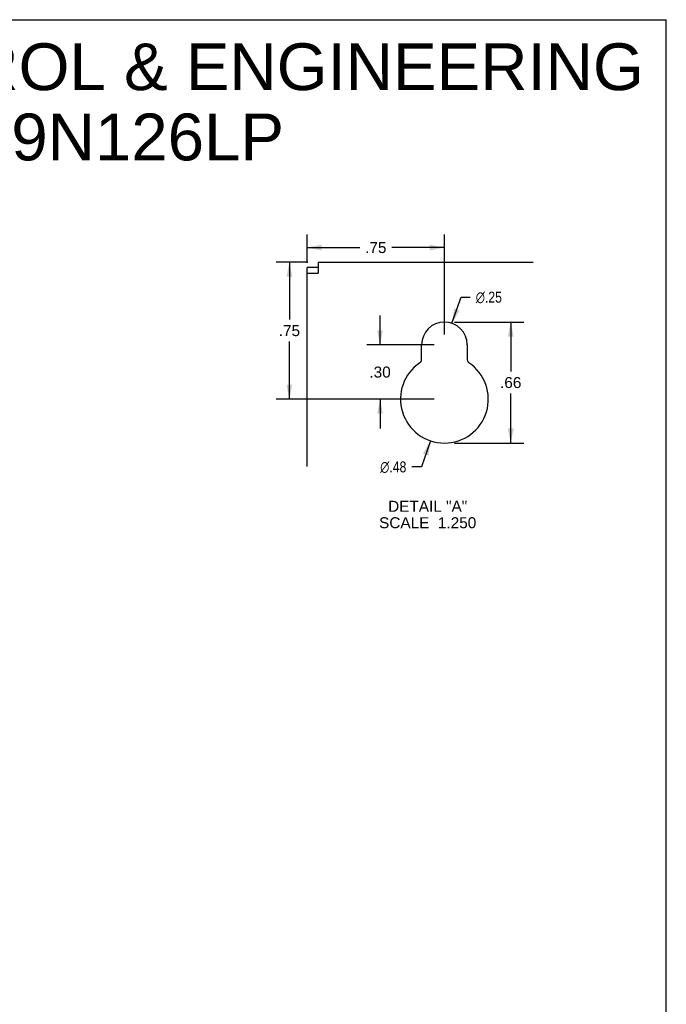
# Model space of a CAD drawing. Header units: inches. Extents: x 0 to 53.1, y 0 to 34.4.
# Tile 10 of 10: x 39.3 to 53.1, y 13.3 to 34.4. Entities that reach past the tile are written whole.
import ezdxf

# ---------------------------------------------------------------- set-up
doc = ezdxf.new("R2010")
doc.units = ezdxf.units.IN
doc.header["$LTSCALE"] = 2.921875
doc.header["$MEASUREMENT"] = 0
doc.layers.get('0').update_dxf_attribs({"linetype": 'CONTINUOUS'})
doc.layers.add('DIMENSIONS', color=7, linetype='CONTINUOUS')
doc.styles.get("Standard").update_dxf_attribs({"font": 'arial.ttf'})
doc.styles.add('TEXTSTYLE_1', font='gdt', dxfattribs={"width": 0.8})
doc.dimstyles.new('DIMSTYLE_2', dxfattribs={"dimtxt": 0.234375, "dimasz": 0.3125, "dimexe": 0.09, "dimexo": 0.07, "dimgap": 0.0375, "dimtad": 0, "dimtih": 1, "dimtoh": 1, "dimlfac": 0.256, "dimzin": 4, "dimdsep": 46, "dimtxsty": 'Standard', "dimblk": '_FILLED', "dimblk1": '_FILLED', "dimblk2": '_FILLED', "dimcen": 0.09, "dimazin": 1, "dimtfac": 1, "dimtdec": 3, "dimtofl": 0, "dimtmove": 0, "dimatfit": 3, "dimldrblk": '_FILLED', "dimfxl": 0, "dimtolj": 1, "dimtzin": 4, "dimarcsym": 0})
doc.dimstyles.new('DIMSTYLE_3', dxfattribs={"dimtxt": 0.234375, "dimasz": 0.3125, "dimexe": 0.09, "dimexo": 0.07, "dimgap": 0.09, "dimtad": 0, "dimtih": 1, "dimtoh": 1, "dimlfac": 0.256, "dimzin": 4, "dimdsep": 46, "dimtxsty": 'Standard', "dimblk": '_FILLED', "dimblk1": '_FILLED', "dimblk2": '_FILLED', "dimcen": 0.09, "dimazin": 1, "dimtfac": 1, "dimtdec": 3, "dimtofl": 0, "dimtmove": 0, "dimatfit": 1, "dimldrblk": '_FILLED', "dimfxl": 0, "dimtolj": 1, "dimtzin": 4, "dimarcsym": 0})

# ---------------------------------------------------------------- blocks, each defined once
blk = doc.blocks.new('_FILLED')
at = {"color": 0, "linetype": 'ByBlock'}
blk.add_solid([(0, 0), (-1, 0.2), (-1, -0.2)], dxfattribs=at)
blk = doc.blocks.new('*D9')
at = {"layer": 'DIMENSIONS', "color": 2, "linetype": 'Continuous'}
for p, q in [((45.473, 29.198), (44.796, 29.198)), ((45.077, 29.198), (45.077, 27.967)), ((45.077, 26.268), (45.077, 27.498)), ((48.168, 26.268), (44.796, 26.268))]:
    blk.add_line(p, q, dxfattribs=at)
at = {"layer": 'DIMENSIONS', "color": 2, "linetype": 'Continuous', "xscale": 0.3125, "yscale": 0.3125, "zscale": 0.3125}
for p, rotation in [((45.077, 29.198), 90), ((45.077, 26.268), 270)]:
    blk.add_blockref('_FILLED', p, dxfattribs=dict(at, rotation=rotation))
at = {"layer": 'DIMENSIONS', "color": 2, "linetype": 'Continuous', "insert": (45.077, 27.85), "char_height": 0.2344, "width": 0.45481, "attachment_point": 2, "line_spacing_factor": 0.9}
blk.add_mtext('.75', dxfattribs=at)
blk = doc.blocks.new('*D10')
at = {"layer": 'DIMENSIONS', "color": 2, "linetype": 'Continuous'}
for p, q in [((45.457, 29.182), (45.457, 29.789)), ((48.387, 27.647), (48.387, 29.789)), ((45.457, 29.507), (46.578, 29.507)), ((48.387, 29.507), (47.267, 29.507))]:
    blk.add_line(p, q, dxfattribs=at)
at = {"layer": 'DIMENSIONS', "color": 2, "linetype": 'Continuous', "xscale": 0.3125, "yscale": 0.3125, "zscale": 0.3125, "rotation": 180}
blk.add_blockref('_FILLED', (45.457, 29.507), dxfattribs=at)
at = {"layer": 'DIMENSIONS', "color": 2, "linetype": 'Continuous', "xscale": 0.3125, "yscale": 0.3125, "zscale": 0.3125}
blk.add_blockref('_FILLED', (48.387, 29.507), dxfattribs=at)
at = {"layer": 'DIMENSIONS', "color": 2, "linetype": 'Continuous', "insert": (46.922, 29.625), "char_height": 0.2344, "width": 0.45481, "attachment_point": 2, "line_spacing_factor": 0.9}
blk.add_mtext('.75', dxfattribs=at)
blk = doc.blocks.new('*D11')
at = {"layer": 'DIMENSIONS', "color": 2, "linetype": 'Continuous'}
for p, q in [((48.549, 27.889), (48.745, 28.448)), ((48.745, 28.448), (48.94, 28.448))]:
    blk.add_line(p, q, dxfattribs=at)
at = {"layer": 'DIMENSIONS', "color": 2, "linetype": 'Continuous', "xscale": 0.3125, "yscale": 0.3125, "zscale": 0.3125, "rotation": 250.6361127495}
blk.add_blockref('_FILLED', (48.549, 27.889), dxfattribs=at)
at = {"layer": 'DIMENSIONS', "color": 2, "linetype": 'Continuous', "insert": (49.057, 28.565), "char_height": 0.23438, "width": 0.76731, "attachment_point": 1, "line_spacing_factor": 0.9, "style": 'TEXTSTYLE_1'}
blk.add_mtext('{\\fgdt;n}\\fArial;.25', dxfattribs=at)
blk = doc.blocks.new('*D12')
at = {"layer": 'DIMENSIONS', "color": 2, "linetype": 'Continuous'}
for p, q in [((48.088, 25.38), (47.9, 24.822)), ((47.9, 24.822), (47.693, 24.822))]:
    blk.add_line(p, q, dxfattribs=at)
at = {"layer": 'DIMENSIONS', "color": 2, "linetype": 'Continuous', "xscale": 0.3125, "yscale": 0.3125, "zscale": 0.3125, "rotation": 71.3743681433}
blk.add_blockref('_FILLED', (48.088, 25.38), dxfattribs=at)
at = {"layer": 'DIMENSIONS', "color": 2, "linetype": 'Continuous', "insert": (47.575, 24.939), "char_height": 0.23438, "width": 0.76731, "attachment_point": 3, "line_spacing_factor": 0.9, "style": 'TEXTSTYLE_1'}
blk.add_mtext('{\\fgdt;n}\\fArial;.48', dxfattribs=at)
blk = doc.blocks.new('*D13')
at = {"layer": 'DIMENSIONS', "color": 2, "linetype": 'Continuous'}
for p, q in [((47.013, 27.428), (47.013, 28.053)), ((48.168, 27.428), (46.732, 27.428)), ((48.168, 26.268), (46.732, 26.268)), ((47.013, 26.268), (47.013, 25.643))]:
    blk.add_line(p, q, dxfattribs=at)
at = {"layer": 'DIMENSIONS', "color": 2, "linetype": 'Continuous', "xscale": 0.3125, "yscale": 0.3125, "zscale": 0.3125}
for p, rotation in [((47.013, 27.428), 270), ((47.013, 26.268), 90)]:
    blk.add_blockref('_FILLED', p, dxfattribs=dict(at, rotation=rotation))
at = {"layer": 'DIMENSIONS', "color": 2, "linetype": 'Continuous', "insert": (47.013, 26.965), "char_height": 0.2344, "width": 0.45481, "attachment_point": 2, "line_spacing_factor": 0.9}
blk.add_mtext('.30', dxfattribs=at)
blk = doc.blocks.new('*D14')
at = {"layer": 'DIMENSIONS', "color": 2, "linetype": 'Continuous'}
for p, q in [((48.606, 27.916), (50.084, 27.916)), ((49.803, 27.916), (49.803, 26.858)), ((49.803, 25.33), (49.803, 26.389)), ((48.606, 25.33), (50.084, 25.33))]:
    blk.add_line(p, q, dxfattribs=at)
at = {"layer": 'DIMENSIONS', "color": 2, "linetype": 'Continuous', "xscale": 0.3125, "yscale": 0.3125, "zscale": 0.3125}
for p, rotation in [((49.803, 27.916), 90), ((49.803, 25.33), 270)]:
    blk.add_blockref('_FILLED', p, dxfattribs=dict(at, rotation=rotation))
at = {"layer": 'DIMENSIONS', "color": 2, "linetype": 'Continuous', "insert": (49.803, 26.741), "char_height": 0.2344, "width": 0.45481, "attachment_point": 2, "line_spacing_factor": 0.9}
blk.add_mtext('.66', dxfattribs=at)

msp = doc.modelspace()

# ---------------------------------------------------------------- linework, layer by layer
at = {"color": 7, "linetype": 'Continuous'}
for p, q in [((0, 34.375), (53.125, 34.375)), ((53.125, 0), (53.125, 34.375)), ((45.692, 29.08), (45.457, 29.08)), ((45.692, 29.198), (45.692, 28.963)), ((45.457, 28.963), (45.692, 28.963))]:
    msp.add_line(p, q, dxfattribs=at)
at = {"color": 3, "linetype": 'Continuous'}
for p, q in [((45.457, 24.827), (45.457, 29.08)), ((45.692, 29.198), (50.281, 29.198)), ((47.899, 27.111), (47.899, 27.428)), ((48.875, 27.428), (48.875, 27.111))]:
    msp.add_line(p, q, dxfattribs=at)
for centre, radius, start, end in [((48.387, 27.428), 0.488, 0, 180), ((48.387, 26.268), 0.938, 123.8964, 56.1036), ((47.821, 27.111), 0.0781, 303.8964, 360), ((48.953, 27.111), 0.0781, 180, 236.1036)]:
    msp.add_arc(centre, radius, start, end, dxfattribs=at)

# ---------------------------------------------------------------- texts
at = {"layer": 'DIMENSIONS', "color": 2, "linetype": 'Continuous', "attachment_point": 2, "line_spacing_factor": 0.9}
for s, insert, char_height, width in [('SAGINAW CONTROL & ENGINEERING\\PSCE-L9N126LP', (39.994, 33.87), 1, 25.25651), ('DETAIL "A"\\PSCALE  1.250', (48.03, 24.098), 0.23438, 2.07191)]:
    msp.add_mtext(s, dxfattribs=dict(at, insert=insert, char_height=char_height, width=width))

# ---------------------------------------------------------------- dimensions: what is measured, and where the dimension line sits
at = {"layer": 'DIMENSIONS', "color": 2, "linetype": 'Continuous'}
dim = msp.add_linear_dim(base=(48.387, 29.507), p1=(45.457, 29.112), p2=(48.387, 27.577), dimstyle='DIMSTYLE_2', dxfattribs=at)
dim.commit()
dim.dimension.update_dxf_attribs({"geometry": '*D10', "text_midpoint": (46.93, 29.504), "dimtype": 160})
for base, p1, p2, angle, picture, middle in [((45.077, 26.268), (45.543, 29.198), (48.238, 26.268), 270, '*D9', (45.085, 27.73)), ((47.013, 27.428), (48.238, 26.268), (48.238, 27.428), 90, '*D13', (47.02, 26.847)), ((49.803, 27.916), (48.536, 25.33), (48.536, 27.916), 90, '*D14', (49.809, 26.622))]:
    dim = msp.add_linear_dim(base=base, p1=p1, p2=p2, angle=angle, dimstyle='DIMSTYLE_2', dxfattribs=at)
    dim.commit()
    dim.dimension.update_dxf_attribs({"geometry": picture, "text_midpoint": middle, "dimtype": 160})
for p1, p2, picture, middle in [((48.549, 27.889), (48.225, 26.967), '*D11', (49.441, 28.448)), ((48.088, 25.38), (48.686, 27.156), '*D12', (47.192, 24.822))]:
    dim = msp.add_diameter_dim_2p(p1=p1, p2=p2, text='%%c<>', dimstyle='DIMSTYLE_3', override={"dimpost": '<>'}, dxfattribs=at)
    dim.commit()
    dim.dimension.update_dxf_attribs({"geometry": picture, "text_midpoint": middle, "dimtype": 163})

doc.saveas('drawing.dxf')
